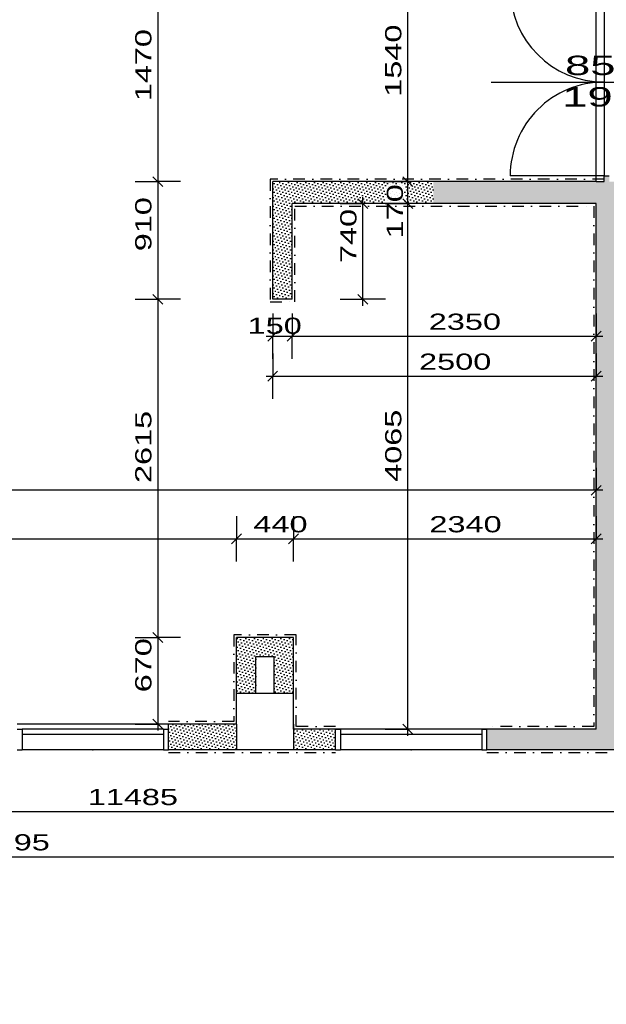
# Model space of a CAD drawing. Extents: x -196363 to 398972, y -489949 to -260582.
# Tile 144 of 256: x 167850 to 172382, y -382650 to -375035. Entities that reach past the tile are written whole.
import ezdxf

# ---------------------------------------------------------------- set-up
doc = ezdxf.new("R2010")
doc.units = 0
doc.header["$MEASUREMENT"] = 0
doc.linetypes.add('DOTDASH', pattern=[1, 0.3, -0.2, 0, -0.2, 0.3])
for name, color, linetype in [('bourani', 15, 'Continuous'), ('koty', 1, 'Continuous'), ('noszdiv', 1, 'Continuous'), ('srafbourani', 15, 'Continuous')]:
    doc.layers.add(name, color=color, linetype=linetype)
doc.styles.add('SPIRITTXTSTYLE1', font='ROMAN')
doc.linetypes.add('CERCH2', pattern='A,0,-1,[17,dur+dsp vaclavov.shx,S=0.003401,R=0,X=-1,Y=0],0', length=1)
doc.dimstyles.new('SPIRITSTYLE174', dxfattribs={"dimtxt": 125, "dimasz": 12.7, "dimexe": 175, "dimexo": 42.016209, "dimgap": 50, "dimtad": 1, "dimdec": 3, "dimzin": 0, "dimdsep": 46, "dimlunit": 7, "dimtxsty": 'SPIRITTXTSTYLE1', "dimblk1": '_TICKMARKS174', "dimblk2": '_TICKMARKS174', "dimsah": 1, "dimcen": 0.09, "dimdle": 50, "dimclrd": 1, "dimclre": 1, "dimclrt": 1, "dimadec": 0, "dimazin": 0, "dimtfac": 1, "dimtdec": 4, "dimtofl": 0, "dimtmove": 1, "dimatfit": 0, "dimfxl": 0, "dimtolj": 1, "dimtzin": 0, "dimarcsym": 0})
doc.dimstyles.new('SPIRITSTYLE175', dxfattribs={"dimtxt": 125, "dimasz": 12.7, "dimexe": 175, "dimexo": 174.994141, "dimgap": 50, "dimtad": 1, "dimdec": 3, "dimzin": 0, "dimdsep": 46, "dimlunit": 7, "dimtxsty": 'SPIRITTXTSTYLE1', "dimblk1": '_TICKMARKS175', "dimblk2": '_TICKMARKS175', "dimsah": 1, "dimcen": 0.09, "dimdle": 50, "dimclrd": 1, "dimclre": 1, "dimclrt": 1, "dimadec": 0, "dimazin": 0, "dimtfac": 1, "dimtdec": 4, "dimtofl": 0, "dimtmove": 1, "dimatfit": 0, "dimfxl": 0, "dimtolj": 1, "dimtzin": 0, "dimarcsym": 0})
doc.dimstyles.new('SPIRITSTYLE241', dxfattribs={"dimtxt": 125, "dimasz": 12.7, "dimexe": 175, "dimexo": 567.87561, "dimgap": 50, "dimtad": 1, "dimdec": 3, "dimzin": 0, "dimdsep": 46, "dimlunit": 7, "dimtxsty": 'SPIRITTXTSTYLE1', "dimblk1": '_TICKMARKS241', "dimblk2": '_TICKMARKS241', "dimsah": 1, "dimcen": 0.09, "dimdle": 50, "dimclrd": 1, "dimclre": 1, "dimclrt": 1, "dimadec": 0, "dimazin": 0, "dimtfac": 1, "dimtdec": 4, "dimtofl": 0, "dimtmove": 1, "dimatfit": 0, "dimfxl": 0, "dimtolj": 1, "dimtzin": 0, "dimarcsym": 0})
doc.dimstyles.new('SPIRITSTYLE242', dxfattribs={"dimtxt": 125, "dimasz": 12.7, "dimexe": 175, "dimexo": 587.868164, "dimgap": 50, "dimtad": 1, "dimdec": 3, "dimzin": 0, "dimdsep": 46, "dimlunit": 7, "dimtxsty": 'SPIRITTXTSTYLE1', "dimblk1": '_TICKMARKS242', "dimblk2": '_TICKMARKS242', "dimsah": 1, "dimcen": 0.09, "dimdle": 50, "dimclrd": 1, "dimclre": 1, "dimclrt": 1, "dimadec": 0, "dimazin": 0, "dimtfac": 1, "dimtdec": 4, "dimtofl": 0, "dimtmove": 1, "dimatfit": 0, "dimfxl": 0, "dimtolj": 1, "dimtzin": 0, "dimarcsym": 0})
doc.dimstyles.new('SPIRITSTYLE243', dxfattribs={"dimtxt": 125, "dimasz": 12.7, "dimexe": 175, "dimexo": 199.823639, "dimgap": 50, "dimtad": 1, "dimdec": 3, "dimzin": 0, "dimdsep": 46, "dimlunit": 7, "dimtxsty": 'SPIRITTXTSTYLE1', "dimblk1": '_TICKMARKS243', "dimblk2": '_TICKMARKS243', "dimsah": 1, "dimcen": 0.09, "dimdle": 50, "dimclrd": 1, "dimclre": 1, "dimclrt": 1, "dimadec": 0, "dimazin": 0, "dimtfac": 1, "dimtdec": 4, "dimtofl": 0, "dimtmove": 1, "dimatfit": 0, "dimfxl": 0, "dimtolj": 1, "dimtzin": 0, "dimarcsym": 0})
doc.dimstyles.new('SPIRITSTYLE244', dxfattribs={"dimtxt": 125, "dimasz": 12.7, "dimexe": 175, "dimexo": 1281.134399, "dimgap": 50, "dimtad": 1, "dimdec": 3, "dimzin": 0, "dimdsep": 46, "dimlunit": 7, "dimtxsty": 'SPIRITTXTSTYLE1', "dimblk1": '_TICKMARKS244', "dimblk2": '_TICKMARKS244', "dimsah": 1, "dimcen": 0.09, "dimdle": 50, "dimclrd": 1, "dimclre": 1, "dimclrt": 1, "dimadec": 0, "dimazin": 0, "dimtfac": 1, "dimtdec": 4, "dimtofl": 0, "dimtmove": 1, "dimatfit": 0, "dimfxl": 0, "dimtolj": 1, "dimtzin": 0, "dimarcsym": 0})
doc.dimstyles.new('SPIRITSTYLE245', dxfattribs={"dimtxt": 125, "dimasz": 12.7, "dimexe": 175, "dimexo": 362.467957, "dimgap": 50, "dimtad": 1, "dimdec": 3, "dimzin": 0, "dimdsep": 46, "dimlunit": 7, "dimtxsty": 'SPIRITTXTSTYLE1', "dimblk1": '_TICKMARKS245', "dimblk2": '_TICKMARKS245', "dimsah": 1, "dimcen": 0.09, "dimdle": 50, "dimclrd": 1, "dimclre": 1, "dimclrt": 1, "dimadec": 0, "dimazin": 0, "dimtfac": 1, "dimtdec": 4, "dimtofl": 0, "dimtmove": 1, "dimatfit": 0, "dimfxl": 0, "dimtolj": 1, "dimtzin": 0, "dimarcsym": 0})
doc.dimstyles.new('SPIRITSTYLE246', dxfattribs={"dimtxt": 125, "dimasz": 12.7, "dimexe": 175, "dimexo": 712.462097, "dimgap": 50, "dimtad": 1, "dimdec": 3, "dimzin": 0, "dimdsep": 46, "dimlunit": 7, "dimtxsty": 'SPIRITTXTSTYLE1', "dimblk1": '_TICKMARKS246', "dimblk2": '_TICKMARKS246', "dimsah": 1, "dimcen": 0.09, "dimdle": 50, "dimclrd": 1, "dimclre": 1, "dimclrt": 1, "dimadec": 0, "dimazin": 0, "dimtfac": 1, "dimtdec": 4, "dimtofl": 0, "dimtmove": 1, "dimatfit": 0, "dimfxl": 0, "dimtolj": 1, "dimtzin": 0, "dimarcsym": 0})
doc.dimstyles.new('SPIRITSTYLE247', dxfattribs={"dimtxt": 125, "dimasz": 12.7, "dimexe": 175, "dimexo": 432.466797, "dimgap": 50, "dimtad": 1, "dimdec": 3, "dimzin": 0, "dimdsep": 46, "dimlunit": 7, "dimtxsty": 'SPIRITTXTSTYLE1', "dimblk1": '_TICKMARKS247', "dimblk2": '_TICKMARKS247', "dimsah": 1, "dimcen": 0.09, "dimdle": 50, "dimclrd": 1, "dimclre": 1, "dimclrt": 1, "dimadec": 0, "dimazin": 0, "dimtfac": 1, "dimtdec": 4, "dimtofl": 0, "dimtmove": 1, "dimatfit": 0, "dimfxl": 0, "dimtolj": 1, "dimtzin": 0, "dimarcsym": 0})
doc.dimstyles.new('SPIRITSTYLE248', dxfattribs={"dimtxt": 125, "dimasz": 12.7, "dimexe": 175, "dimexo": 110.75, "dimgap": 50, "dimtad": 1, "dimdec": 3, "dimzin": 0, "dimdsep": 46, "dimlunit": 7, "dimtxsty": 'SPIRITTXTSTYLE1', "dimblk1": '_TICKMARKS248', "dimblk2": '_TICKMARKS248', "dimsah": 1, "dimcen": 0.09, "dimdle": 50, "dimclrd": 1, "dimclre": 1, "dimclrt": 1, "dimadec": 0, "dimazin": 0, "dimtfac": 1, "dimtdec": 4, "dimtofl": 0, "dimtmove": 1, "dimatfit": 0, "dimfxl": 0, "dimtolj": 1, "dimtzin": 0, "dimarcsym": 0})
doc.dimstyles.new('SPIRITSTYLE249', dxfattribs={"dimtxt": 125, "dimasz": 12.7, "dimexe": 175, "dimexo": 419.990051, "dimgap": 50, "dimtad": 1, "dimdec": 3, "dimzin": 0, "dimdsep": 46, "dimlunit": 7, "dimtxsty": 'SPIRITTXTSTYLE1', "dimblk1": '_TICKMARKS249', "dimblk2": '_TICKMARKS249', "dimsah": 1, "dimcen": 0.09, "dimdle": 50, "dimclrd": 1, "dimclre": 1, "dimclrt": 1, "dimadec": 0, "dimazin": 0, "dimtfac": 1, "dimtdec": 4, "dimtofl": 0, "dimtmove": 1, "dimatfit": 0, "dimfxl": 0, "dimtolj": 1, "dimtzin": 0, "dimarcsym": 0})
doc.dimstyles.new('SPIRITSTYLE250', dxfattribs={"dimtxt": 125, "dimasz": 12.7, "dimexe": 175, "dimexo": 371.992981, "dimgap": 50, "dimtad": 1, "dimdec": 3, "dimzin": 0, "dimdsep": 46, "dimlunit": 7, "dimtxsty": 'SPIRITTXTSTYLE1', "dimblk1": '_TICKMARKS250', "dimblk2": '_TICKMARKS250', "dimsah": 1, "dimcen": 0.09, "dimdle": 50, "dimclrd": 1, "dimclre": 1, "dimclrt": 1, "dimadec": 0, "dimazin": 0, "dimtfac": 1, "dimtdec": 4, "dimtofl": 0, "dimtmove": 1, "dimatfit": 0, "dimfxl": 0, "dimtolj": 1, "dimtzin": 0, "dimarcsym": 0})
doc.dimstyles.new('SPIRITSTYLE26', dxfattribs={"dimtxt": 125, "dimasz": 12.7, "dimexe": 175, "dimexo": -175, "dimgap": 50, "dimtad": 1, "dimdec": 3, "dimzin": 0, "dimdsep": 46, "dimlunit": 7, "dimtxsty": 'SPIRITTXTSTYLE1', "dimblk1": '_TICKMARKS26', "dimblk2": '_TICKMARKS26', "dimsah": 1, "dimcen": 0.09, "dimdle": 50, "dimclrd": 1, "dimclre": 1, "dimclrt": 1, "dimadec": 0, "dimazin": 0, "dimtfac": 1, "dimtdec": 4, "dimtofl": 0, "dimtmove": 1, "dimatfit": 0, "dimfxl": 0, "dimtolj": 1, "dimtzin": 0, "dimarcsym": 0})
pattern_1 = [(45.000008, (858026.688, -24615.152), (-8.41899395, 25.25696945), [0, -23.8125])]

# ---------------------------------------------------------------- blocks, each defined once
blk = doc.blocks.new('_TICKMARKS174')
at = {"color": 1, "linetype": 'Continuous'}
blk.add_line((-3, -3), (3, 3), dxfattribs=at)
blk = doc.blocks.new('*D876')
at = {"color": 1, "linetype": 'Continuous', "ltscale": 300}
for p, q in [((162769.703125, -380984.90625, 1723.800049), (162769.703125, -381159.90625, 1723.800049)), ((174254.71875, -380984.90625, 1723.800049), (174254.71875, -381159.90625, 1723.800049)), ((162719.703125, -381159.90625, 1723.800049), (174304.703125, -381159.90625, 1723.800049)), ((162769.703125, -381334.875, 1723.800049), (162769.703125, -381159.90625, 1723.800049)), ((174254.71875, -381334.875, 1723.800049), (174254.71875, -381159.90625, 1723.800049))]:
    blk.add_line(p, q, dxfattribs=at)
at = {"color": 1, "linetype": 'Continuous', "ltscale": 300, "xscale": 12.69999980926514, "yscale": 12.69999980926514, "zscale": 12.69999980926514, "rotation": 180.0000050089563}
blk.add_blockref('_TICKMARKS174', (162769.703125, -381159.90625, 1723.800049), dxfattribs=at)
at = {"color": 1, "linetype": 'Continuous', "ltscale": 300, "xscale": 12.69999980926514, "yscale": 12.69999980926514, "zscale": 12.69999980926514}
blk.add_blockref('_TICKMARKS174', (174254.71875, -381159.90625, 1723.800049), dxfattribs=at)
at = {"color": 1, "linetype": 'Continuous', "ltscale": 300, "style": 'SPIRITTXTSTYLE1', "width": 1.5}
blk.add_text('11485', height=125, dxfattribs=at).set_placement((168375.296875, -381109.90625, 1723.800049))
blk = doc.blocks.new('_TICKMARKS175')
at = {"color": 1, "linetype": 'Continuous'}
blk.add_line((-3, -3), (3, 3), dxfattribs=at)
blk = doc.blocks.new('*D878')
at = {"color": 1, "linetype": 'Continuous', "ltscale": 300}
for p, q in [((160424.71875, -381334.875, 1723.800049), (160424.71875, -381509.875, 1723.800049)), ((174619.734375, -381334.875, 1723.800049), (174619.734375, -381509.875, 1723.800049)), ((160374.71875, -381509.875, 1723.800049), (174669.734375, -381509.875, 1723.800049)), ((160424.71875, -381684.875, 1723.800049), (160424.71875, -381509.875, 1723.800049)), ((174619.734375, -381684.875, 1723.800049), (174619.734375, -381509.875, 1723.800049))]:
    blk.add_line(p, q, dxfattribs=at)
at = {"color": 1, "linetype": 'Continuous', "ltscale": 300, "xscale": 12.69999980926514, "yscale": 12.69999980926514, "zscale": 12.69999980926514, "rotation": 180.0000050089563}
blk.add_blockref('_TICKMARKS175', (160424.71875, -381509.875, 1723.800049), dxfattribs=at)
at = {"color": 1, "linetype": 'Continuous', "ltscale": 300, "xscale": 12.69999980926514, "yscale": 12.69999980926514, "zscale": 12.69999980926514}
blk.add_blockref('_TICKMARKS175', (174619.734375, -381509.875, 1723.800049), dxfattribs=at)
at = {"color": 1, "linetype": 'Continuous', "ltscale": 300, "style": 'SPIRITTXTSTYLE1', "width": 1.5}
blk.add_text('14195', height=125, dxfattribs=at).set_placement((167385.3125, -381459.90625, 1723.800049))
blk = doc.blocks.new('_TICKMARKS241')
at = {"color": 1, "linetype": 'Continuous'}
blk.add_line((-3, -3), (3, 3), dxfattribs=at)
blk = doc.blocks.new('*D1005')
at = {"color": 1, "linetype": 'Continuous', "ltscale": 300}
for p, q in [((165174.71875, -378875, 1723.800049), (165174.71875, -379050, 1723.800049)), ((169524.703125, -378875, 1723.800049), (169524.703125, -379050, 1723.800049)), ((165124.71875, -379050, 1723.800049), (169574.703125, -379050, 1723.800049)), ((165174.71875, -379225, 1723.800049), (165174.71875, -379050, 1723.800049)), ((169524.703125, -379225, 1723.800049), (169524.703125, -379050, 1723.800049))]:
    blk.add_line(p, q, dxfattribs=at)
at = {"color": 1, "linetype": 'Continuous', "ltscale": 300, "xscale": 12.69999980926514, "yscale": 12.69999980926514, "zscale": 12.69999980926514, "rotation": 180.0000050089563}
blk.add_blockref('_TICKMARKS241', (165174.71875, -379050, 1723.800049), dxfattribs=at)
at = {"color": 1, "linetype": 'Continuous', "ltscale": 300, "xscale": 12.69999980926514, "yscale": 12.69999980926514, "zscale": 12.69999980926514}
blk.add_blockref('_TICKMARKS241', (169524.703125, -379050, 1723.800049), dxfattribs=at)
at = {"color": 1, "linetype": 'Continuous', "ltscale": 300, "style": 'SPIRITTXTSTYLE1', "width": 1.5}
blk.add_text('4350', height=125, dxfattribs=at).set_placement((167230.65625, -379000.03125, 1723.800049))
blk = doc.blocks.new('_TICKMARKS242')
at = {"color": 1, "linetype": 'Continuous'}
blk.add_line((-3, -3), (3, 3), dxfattribs=at)
blk = doc.blocks.new('*D1006')
at = {"color": 1, "linetype": 'Continuous', "ltscale": 300}
for p, q in [((169524.703125, -378875, 1723.800049), (169524.703125, -379050, 1723.800049)), ((169964.703125, -378875, 1723.800049), (169964.703125, -379050, 1723.800049)), ((169474.71875, -379050, 1723.800049), (170014.6875, -379050, 1723.800049)), ((169524.703125, -379225, 1723.800049), (169524.703125, -379050, 1723.800049)), ((169964.703125, -379225, 1723.800049), (169964.703125, -379050, 1723.800049))]:
    blk.add_line(p, q, dxfattribs=at)
at = {"color": 1, "linetype": 'Continuous', "ltscale": 300, "xscale": 12.69999980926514, "yscale": 12.69999980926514, "zscale": 12.69999980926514, "rotation": 180.0000050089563}
blk.add_blockref('_TICKMARKS242', (169524.703125, -379050, 1723.800049), dxfattribs=at)
at = {"color": 1, "linetype": 'Continuous', "ltscale": 300, "xscale": 12.69999980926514, "yscale": 12.69999980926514, "zscale": 12.69999980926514}
blk.add_blockref('_TICKMARKS242', (169964.703125, -379050, 1723.800049), dxfattribs=at)
at = {"color": 1, "linetype": 'Continuous', "ltscale": 300, "style": 'SPIRITTXTSTYLE1', "width": 1.5}
blk.add_text('440', height=125, dxfattribs=at).set_placement((169655.421875, -379000.03125, 1723.800049))
blk = doc.blocks.new('*D1007')
at = {"color": 1, "linetype": 'Continuous', "ltscale": 300}
for p, q in [((169964.703125, -378875, 1723.800049), (169964.703125, -379050, 1723.800049)), ((172304.71875, -378875, 1723.800049), (172304.71875, -379050, 1723.800049)), ((169914.703125, -379050, 1723.800049), (172354.71875, -379050, 1723.800049)), ((169964.703125, -379225, 1723.800049), (169964.703125, -379050, 1723.800049)), ((172304.71875, -379225, 1723.800049), (172304.71875, -379050, 1723.800049))]:
    blk.add_line(p, q, dxfattribs=at)
at = {"color": 1, "linetype": 'Continuous', "ltscale": 300, "xscale": 12.69999980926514, "yscale": 12.69999980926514, "zscale": 12.69999980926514, "rotation": 180.0000050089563}
blk.add_blockref('_TICKMARKS242', (169964.703125, -379050, 1723.800049), dxfattribs=at)
at = {"color": 1, "linetype": 'Continuous', "ltscale": 300, "xscale": 12.69999980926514, "yscale": 12.69999980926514, "zscale": 12.69999980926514}
blk.add_blockref('_TICKMARKS242', (172304.71875, -379050, 1723.800049), dxfattribs=at)
at = {"color": 1, "linetype": 'Continuous', "ltscale": 300, "style": 'SPIRITTXTSTYLE1', "width": 1.5}
blk.add_text('2340', height=125, dxfattribs=at).set_placement((171015.65625, -379000.03125, 1723.800049))
blk = doc.blocks.new('_TICKMARKS243')
at = {"color": 1, "linetype": 'Continuous'}
blk.add_line((-3, -3), (3, 3), dxfattribs=at)
blk = doc.blocks.new('*D1008')
at = {"color": 1, "linetype": 'Continuous', "ltscale": 300}
for p, q in [((162084.75, -378500.1875, 1723.80005), (162084.75, -378675.1875, 1723.80005)), ((172304.71875, -378500.1875, 1723.80005), (172304.71875, -378675.1875, 1723.80005)), ((172354.71875, -378675.1875, 1723.80005), (162034.75, -378675.1875, 1723.80005)), ((162084.75, -378850.1875, 1723.80005), (162084.75, -378675.1875, 1723.80005)), ((172304.71875, -378850.1875, 1723.80005), (172304.71875, -378675.1875, 1723.80005))]:
    blk.add_line(p, q, dxfattribs=at)
at = {"color": 1, "linetype": 'Continuous', "ltscale": 300, "xscale": 12.69999980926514, "yscale": 12.69999980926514, "zscale": 12.69999980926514}
for p, rotation in [((162084.75, -378675.1875, 1723.80005), 180.0000050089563), ((172304.71875, -378675.1875, 1723.80005), 360.0000100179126)]:
    blk.add_blockref('_TICKMARKS243', p, dxfattribs=dict(at, rotation=rotation))
at = {"color": 1, "linetype": 'Continuous', "ltscale": 300, "style": 'SPIRITTXTSTYLE1', "width": 1.5}
blk.add_text('10220', height=125, rotation=360.000010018, dxfattribs=at).set_placement((167051.875, -378625.1875, 1723.80005))
blk = doc.blocks.new('_TICKMARKS244')
at = {"color": 1, "linetype": 'Continuous'}
blk.add_line((-3, -3), (3, 3), dxfattribs=at)
blk = doc.blocks.new('*D1009')
at = {"color": 1, "linetype": 'Continuous', "ltscale": 300}
for p, q in [((170848.59375, -380572.875, 1723.800049), (170848.59375, -376407.875, 1723.800049)), ((170673.59375, -376457.875, 1723.800049), (170848.59375, -376457.875, 1723.800049)), ((171023.578125, -376457.875, 1723.800049), (170848.59375, -376457.875, 1723.800049)), ((170673.59375, -380522.875, 1723.800049), (170848.59375, -380522.875, 1723.800049)), ((171023.578125, -380522.875, 1723.800049), (170848.59375, -380522.875, 1723.800049))]:
    blk.add_line(p, q, dxfattribs=at)
at = {"color": 1, "linetype": 'Continuous', "ltscale": 300, "xscale": 12.69999980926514, "yscale": 12.69999980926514, "zscale": 12.69999980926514}
for p, rotation in [((170848.59375, -376457.875, 1723.800049), 90.00000250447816), ((170848.59375, -380522.875, 1723.800049), 270.0000006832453)]:
    blk.add_blockref('_TICKMARKS244', p, dxfattribs=dict(at, rotation=rotation))
at = {"color": 1, "linetype": 'Continuous', "ltscale": 300, "style": 'SPIRITTXTSTYLE1', "width": 1.5}
blk.add_text('4065', height=125, rotation=90.0000025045, dxfattribs=at).set_placement((170798.578125, -378609.40625, 1723.800049))
blk = doc.blocks.new('_TICKMARKS26')
at = {"color": 1, "linetype": 'Continuous'}
blk.add_line((-3, -3), (3, 3), dxfattribs=at)
blk = doc.blocks.new('*D1010')
at = {"color": 1, "linetype": 'Continuous', "ltscale": 300}
for p, q in [((170848.59375, -376507.875, 1723.800049), (170848.59375, -376237.875, 1723.800049)), ((170673.59375, -376287.875, 1723.800049), (170848.59375, -376287.875, 1723.800049)), ((171023.578125, -376287.875, 1723.800049), (170848.59375, -376287.875, 1723.800049)), ((170673.59375, -376457.875, 1723.800049), (170848.59375, -376457.875, 1723.800049)), ((171023.578125, -376457.875, 1723.800049), (170848.59375, -376457.875, 1723.800049))]:
    blk.add_line(p, q, dxfattribs=at)
at = {"color": 1, "linetype": 'Continuous', "ltscale": 300, "xscale": 12.69999980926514, "yscale": 12.69999980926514, "zscale": 12.69999980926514}
for p, rotation in [((170848.59375, -376287.875, 1723.800049), 90.00000250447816), ((170848.59375, -376457.875, 1723.800049), 270.0000006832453)]:
    blk.add_blockref('_TICKMARKS26', p, dxfattribs=dict(at, rotation=rotation))
at = {"color": 1, "linetype": 'Continuous', "ltscale": 300, "style": 'SPIRITTXTSTYLE1', "width": 1.5}
blk.add_text('170', height=125, rotation=90.0000025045, dxfattribs=at).set_placement((170811.078125, -376726.09375, 1723.800049))
blk = doc.blocks.new('*D1011')
at = {"color": 1, "linetype": 'Continuous', "ltscale": 300}
for p, q in [((170848.59375, -376337.875, 1723.800049), (170848.59375, -374697.875, 1723.800049)), ((170673.59375, -374747.875, 1723.800049), (170848.59375, -374747.875, 1723.800049)), ((171023.578125, -374747.875, 1723.800049), (170848.59375, -374747.875, 1723.800049)), ((170673.59375, -376287.875, 1723.800049), (170848.59375, -376287.875, 1723.800049)), ((171023.578125, -376287.875, 1723.800049), (170848.59375, -376287.875, 1723.800049))]:
    blk.add_line(p, q, dxfattribs=at)
at = {"color": 1, "linetype": 'Continuous', "ltscale": 300, "xscale": 12.69999980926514, "yscale": 12.69999980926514, "zscale": 12.69999980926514}
for p, rotation in [((170848.59375, -374747.875, 1723.800049), 90.00000250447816), ((170848.59375, -376287.875, 1723.800049), 270.0000006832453)]:
    blk.add_blockref('_TICKMARKS26', p, dxfattribs=dict(at, rotation=rotation))
at = {"color": 1, "linetype": 'Continuous', "ltscale": 300, "style": 'SPIRITTXTSTYLE1', "width": 1.5}
blk.add_text('1540', height=125, rotation=90.0000025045, dxfattribs=at).set_placement((170798.578125, -375630.9375, 1723.800049))
blk = doc.blocks.new('_TICKMARKS245')
at = {"color": 1, "linetype": 'Continuous'}
blk.add_line((-3, -3), (3, 3), dxfattribs=at)
blk = doc.blocks.new('*D1013')
at = {"color": 1, "linetype": 'Continuous', "ltscale": 300}
for p, q in [((168917.25, -374767.875, 1723.800049), (168917.25, -376337.875, 1723.800049)), ((168742.25, -374817.875, 1723.800049), (168917.25, -374817.875, 1723.800049)), ((169092.234375, -374817.875, 1723.800049), (168917.25, -374817.875, 1723.800049)), ((168742.25, -376287.875, 1723.800049), (168917.25, -376287.875, 1723.800049)), ((169092.234375, -376287.875, 1723.800049), (168917.25, -376287.875, 1723.800049))]:
    blk.add_line(p, q, dxfattribs=at)
at = {"color": 1, "linetype": 'Continuous', "ltscale": 300, "xscale": 12.69999980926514, "yscale": 12.69999980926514, "zscale": 12.69999980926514}
for p, rotation in [((168917.25, -374817.875, 1723.800049), 90.00000250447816), ((168917.25, -376287.875, 1723.800049), -90.00000250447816)]:
    blk.add_blockref('_TICKMARKS245', p, dxfattribs=dict(at, rotation=rotation))
at = {"color": 1, "linetype": 'Continuous', "ltscale": 300, "style": 'SPIRITTXTSTYLE1', "width": 1.5}
blk.add_text('1470', height=125, rotation=450.0000193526, dxfattribs=at).set_placement((168867.234375, -375665.96875, 1723.800049))
blk = doc.blocks.new('_TICKMARKS246')
at = {"color": 1, "linetype": 'Continuous'}
blk.add_line((-3, -3), (3, 3), dxfattribs=at)
blk = doc.blocks.new('*D1014')
at = {"color": 1, "linetype": 'Continuous', "ltscale": 300}
for p, q in [((168917.25, -376237.875, 1723.800049), (168917.25, -377247.875, 1723.800049)), ((168742.25, -376287.875, 1723.800049), (168917.25, -376287.875, 1723.800049)), ((169092.234375, -376287.875, 1723.800049), (168917.25, -376287.875, 1723.800049)), ((168742.25, -377197.875, 1723.800049), (168917.25, -377197.875, 1723.800049)), ((169092.234375, -377197.875, 1723.800049), (168917.25, -377197.875, 1723.800049))]:
    blk.add_line(p, q, dxfattribs=at)
at = {"color": 1, "linetype": 'Continuous', "ltscale": 300, "xscale": 12.69999980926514, "yscale": 12.69999980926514, "zscale": 12.69999980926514}
for p, rotation in [((168917.25, -376287.875, 1723.800049), 90.00000250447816), ((168917.25, -377197.875, 1723.800049), -90.00000250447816)]:
    blk.add_blockref('_TICKMARKS246', p, dxfattribs=dict(at, rotation=rotation))
at = {"color": 1, "linetype": 'Continuous', "ltscale": 300, "style": 'SPIRITTXTSTYLE1', "width": 1.5}
blk.add_text('910', height=125, rotation=450.0000193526, dxfattribs=at).set_placement((168867.234375, -376826.21875, 1723.800049))
blk = doc.blocks.new('*D1015')
at = {"color": 1, "linetype": 'Continuous', "ltscale": 300}
for p, q in [((168917.25, -377147.84375, 1723.800049), (168917.25, -379862.875, 1723.800049)), ((168742.25, -377197.875, 1723.800049), (168917.25, -377197.875, 1723.800049)), ((169092.234375, -377197.875, 1723.800049), (168917.25, -377197.875, 1723.800049)), ((168742.25, -379812.875, 1723.800049), (168917.25, -379812.875, 1723.800049)), ((169092.234375, -379812.875, 1723.800049), (168917.25, -379812.875, 1723.800049))]:
    blk.add_line(p, q, dxfattribs=at)
at = {"color": 1, "linetype": 'Continuous', "ltscale": 300, "xscale": 12.69999980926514, "yscale": 12.69999980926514, "zscale": 12.69999980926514}
for p, rotation in [((168917.25, -377197.875, 1723.800049), 90.00000250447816), ((168917.25, -379812.875, 1723.800049), -90.00000250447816)]:
    blk.add_blockref('_TICKMARKS246', p, dxfattribs=dict(at, rotation=rotation))
at = {"color": 1, "linetype": 'Continuous', "ltscale": 300, "style": 'SPIRITTXTSTYLE1', "width": 1.5}
blk.add_text('2615', height=125, rotation=450.0000193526, dxfattribs=at).set_placement((168867.234375, -378618.46875, 1723.800049))
blk = doc.blocks.new('_TICKMARKS247')
at = {"color": 1, "linetype": 'Continuous'}
blk.add_line((-3, -3), (3, 3), dxfattribs=at)
blk = doc.blocks.new('*D1016')
at = {"color": 1, "linetype": 'Continuous', "ltscale": 300}
for p, q in [((168917.25, -379762.875, 1723.800049), (168917.25, -380532.875, 1723.800049)), ((168742.25, -379812.875, 1723.800049), (168917.25, -379812.875, 1723.800049)), ((169092.234375, -379812.875, 1723.800049), (168917.25, -379812.875, 1723.800049)), ((168742.25, -380482.875, 1723.800049), (168917.25, -380482.875, 1723.800049)), ((169092.234375, -380482.875, 1723.800049), (168917.25, -380482.875, 1723.800049))]:
    blk.add_line(p, q, dxfattribs=at)
at = {"color": 1, "linetype": 'Continuous', "ltscale": 300, "xscale": 12.69999980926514, "yscale": 12.69999980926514, "zscale": 12.69999980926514}
for p, rotation in [((168917.25, -379812.875, 1723.800049), 90.00000250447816), ((168917.25, -380482.875, 1723.800049), -90.00000250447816)]:
    blk.add_blockref('_TICKMARKS247', p, dxfattribs=dict(at, rotation=rotation))
at = {"color": 1, "linetype": 'Continuous', "ltscale": 300, "style": 'SPIRITTXTSTYLE1', "width": 1.5}
blk.add_text('670', height=125, rotation=450.0000193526, dxfattribs=at).set_placement((168867.234375, -380237.15625, 1723.800049))
blk = doc.blocks.new('_TICKMARKS248')
at = {"color": 1, "linetype": 'Continuous'}
blk.add_line((-3, -3), (3, 3), dxfattribs=at)
blk = doc.blocks.new('*D1017')
at = {"color": 1, "linetype": 'Continuous', "ltscale": 300}
for p, q in [((169804.703125, -377308.625, 1723.800049), (169804.703125, -377483.625, 1723.800049)), ((169954.71875, -377308.625, 1723.800049), (169954.71875, -377483.625, 1723.800049)), ((169754.71875, -377483.625, 1723.800049), (170004.71875, -377483.625, 1723.800049)), ((169804.703125, -377658.625, 1723.800049), (169804.703125, -377483.625, 1723.800049)), ((169954.71875, -377658.625, 1723.800049), (169954.71875, -377483.625, 1723.800049))]:
    blk.add_line(p, q, dxfattribs=at)
at = {"color": 1, "linetype": 'Continuous', "ltscale": 300, "xscale": 12.69999980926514, "yscale": 12.69999980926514, "zscale": 12.69999980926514, "rotation": 180.0000050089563}
blk.add_blockref('_TICKMARKS248', (169804.703125, -377483.625, 1723.800049), dxfattribs=at)
at = {"color": 1, "linetype": 'Continuous', "ltscale": 300, "xscale": 12.69999980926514, "yscale": 12.69999980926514, "zscale": 12.69999980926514}
blk.add_blockref('_TICKMARKS248', (169954.71875, -377483.625, 1723.800049), dxfattribs=at)
at = {"color": 1, "linetype": 'Continuous', "ltscale": 300, "style": 'SPIRITTXTSTYLE1', "width": 1.5}
blk.add_text('150', height=125, dxfattribs=at).set_placement((169611.03125, -377464.875, 1723.800049))
blk = doc.blocks.new('*D1018')
at = {"color": 1, "linetype": 'Continuous', "ltscale": 300}
for p, q in [((169954.71875, -377308.625, 1723.800049), (169954.71875, -377483.625, 1723.800049)), ((172304.71875, -377308.625, 1723.800049), (172304.71875, -377483.625, 1723.800049)), ((169904.734375, -377483.625, 1723.800049), (172354.71875, -377483.625, 1723.800049)), ((169954.71875, -377658.625, 1723.800049), (169954.71875, -377483.625, 1723.800049)), ((172304.71875, -377658.625, 1723.800049), (172304.71875, -377483.625, 1723.800049))]:
    blk.add_line(p, q, dxfattribs=at)
at = {"color": 1, "linetype": 'Continuous', "ltscale": 300, "xscale": 12.69999980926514, "yscale": 12.69999980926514, "zscale": 12.69999980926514, "rotation": 180.0000050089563}
blk.add_blockref('_TICKMARKS248', (169954.71875, -377483.625, 1723.800049), dxfattribs=at)
at = {"color": 1, "linetype": 'Continuous', "ltscale": 300, "xscale": 12.69999980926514, "yscale": 12.69999980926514, "zscale": 12.69999980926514}
blk.add_blockref('_TICKMARKS248', (172304.71875, -377483.625, 1723.800049), dxfattribs=at)
at = {"color": 1, "linetype": 'Continuous', "ltscale": 300, "style": 'SPIRITTXTSTYLE1', "width": 1.5}
blk.add_text('2350', height=125, dxfattribs=at).set_placement((171010.671875, -377433.625, 1723.800049))
blk = doc.blocks.new('_TICKMARKS249')
at = {"color": 1, "linetype": 'Continuous'}
blk.add_line((-3, -3), (3, 3), dxfattribs=at)
blk = doc.blocks.new('*D1019')
at = {"color": 1, "linetype": 'Continuous', "ltscale": 300}
for p, q in [((169804.703125, -377617.84375, 1723.800049), (169804.703125, -377792.84375, 1723.800049)), ((172304.71875, -377617.84375, 1723.800049), (172304.71875, -377792.84375, 1723.800049)), ((169754.71875, -377792.84375, 1723.800049), (172354.71875, -377792.84375, 1723.800049)), ((169804.703125, -377967.84375, 1723.800049), (169804.703125, -377792.84375, 1723.800049)), ((172304.71875, -377967.84375, 1723.800049), (172304.71875, -377792.84375, 1723.800049))]:
    blk.add_line(p, q, dxfattribs=at)
at = {"color": 1, "linetype": 'Continuous', "ltscale": 300, "xscale": 12.69999980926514, "yscale": 12.69999980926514, "zscale": 12.69999980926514, "rotation": 180.0000050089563}
blk.add_blockref('_TICKMARKS249', (169804.703125, -377792.84375, 1723.800049), dxfattribs=at)
at = {"color": 1, "linetype": 'Continuous', "ltscale": 300, "xscale": 12.69999980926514, "yscale": 12.69999980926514, "zscale": 12.69999980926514}
blk.add_blockref('_TICKMARKS249', (172304.71875, -377792.84375, 1723.800049), dxfattribs=at)
at = {"color": 1, "linetype": 'Continuous', "ltscale": 300, "style": 'SPIRITTXTSTYLE1', "width": 1.5}
blk.add_text('2500', height=125, dxfattribs=at).set_placement((170935.65625, -377742.875, 1723.800049))
blk = doc.blocks.new('_TICKMARKS250')
at = {"color": 1, "linetype": 'Continuous'}
blk.add_line((-3, -3), (3, 3), dxfattribs=at)
blk = doc.blocks.new('*D1020')
at = {"color": 1, "linetype": 'Continuous', "ltscale": 300}
for p, q in [((170501.71875, -377247.875, 1723.80005), (170501.71875, -376407.875, 1723.80005)), ((170326.71875, -376457.875, 1723.80005), (170501.71875, -376457.875, 1723.80005)), ((170676.71875, -376457.875, 1723.80005), (170501.71875, -376457.875, 1723.80005)), ((170326.71875, -377197.875, 1723.80005), (170501.71875, -377197.875, 1723.80005)), ((170676.71875, -377197.875, 1723.80005), (170501.71875, -377197.875, 1723.80005))]:
    blk.add_line(p, q, dxfattribs=at)
at = {"color": 1, "linetype": 'Continuous', "ltscale": 300, "xscale": 12.69999980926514, "yscale": 12.69999980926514, "zscale": 12.69999980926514}
for p, rotation in [((170501.71875, -376457.875, 1723.80005), 90.00000250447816), ((170501.71875, -377197.875, 1723.80005), 270.0000006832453)]:
    blk.add_blockref('_TICKMARKS250', p, dxfattribs=dict(at, rotation=rotation))
at = {"color": 1, "linetype": 'Continuous', "ltscale": 300, "style": 'SPIRITTXTSTYLE1', "width": 1.5}
blk.add_text('740', height=125, rotation=90.000002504, dxfattribs=at).set_placement((170451.71875, -376917.15625, 1723.80005))

msp = doc.modelspace()

# ---------------------------------------------------------------- hatches: boundary and pattern name
at = {"layer": 'srafbourani', "linetype": 'Continuous', "ltscale": 300}
h = msp.add_hatch(dxfattribs=at)
h.set_pattern_fill('Nasyp-1', color=15, scale=23.8125, angle=45.000008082, style=0, pattern_type=2)
h.set_pattern_definition(pattern_1)
h.paths.add_polyline_path([(172449.73438, -380522.84375), (172449.73438, -378812.875), (173319.73438, -378812.875), (173319.73438, -378962.84375), (173419.73438, -378962.84375), (173479.71875, -378962.875), (173479.71875, -378812.875), (173919.70312, -378812.875), (173919.70312, -378692.875), (174619.73438, -378692.875), (174619.73438, -378772.875), (174719.75, -378772.875), (174779.73438, -378772.875), (174779.73438, -377072.875), (174249.70312, -377072.875), (174249.70312, -377222.875), (174619.73438, -377222.875), (174619.73438, -378612.875), (172449.73438, -378612.875), (172449.73438, -376492.875), (172654.71875, -376492.875), (172654.71875, -376392.875), (172654.71875, -376332.875), (172464.70312, -376332.875), (172464.70312, -376287.875), (172404.73438, -376287.875), (172404.73438, -376242.875), (172364.70312, -376242.875), (172364.70312, -376287.875), (172304.71875, -376287.875), (171045.82812, -376287.875), (171045.82812, -376457.875), (172304.71875, -376457.875), (172304.71875, -380522.875), (171459.71875, -380522.875), (171459.71875, -380682.875), (174254.71875, -380682.875), (174254.71875, -380942.875), (174619.73438, -380942.875), (174619.73438, -383022.90625), (174719.75, -383022.90625), (174779.73438, -383022.90625), (174779.73438, -380682.875), (174339.75, -380682.875), (174339.75, -380242.875), (174779.73438, -380242.875), (174779.73438, -379472.875), (174719.70312, -379472.875), (174619.73438, -379472.875), (174619.73438, -379937.875), (174299.71875, -379937.875), (174299.71875, -380522.84375), (173479.71875, -380522.84375), (173479.71875, -379662.84375), (173419.73438, -379662.84375), (173319.73438, -379662.84375), (173319.73438, -380522.84375)], flags=0)
h = msp.add_hatch(dxfattribs=at)
h.set_pattern_fill('Nasyp-1', color=15, scale=23.8125, angle=45.000008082, style=0, pattern_type=2)
h.set_pattern_definition(pattern_1)
h.paths.add_polyline_path([(171045.82812, -376457.875), (171045.82812, -376287.875), (169804.70312, -376287.875), (169804.70312, -377197.875), (169954.71875, -377197.875), (169954.71875, -376457.875)], flags=0)
h = msp.add_hatch(dxfattribs=at)
h.set_pattern_fill('Nasyp-1', color=15, scale=23.8125, angle=45.000008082, style=0, pattern_type=2)
h.set_pattern_definition(pattern_1)
h.paths.add_polyline_path([(169524.70312, -379812.875), (169524.70312, -380242.875), (169674.73438, -380242.875), (169674.73438, -379962.875), (169814.73438, -379962.875), (169814.73438, -380242.875), (169964.70312, -380242.875), (169964.70312, -379812.875)], flags=0)
h = msp.add_hatch(dxfattribs=at)
h.set_pattern_fill('Nasyp-1', color=15, scale=23.8125, angle=45.000008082, style=0, pattern_type=2)
h.set_pattern_definition(pattern_1)
h.paths.add_polyline_path([(168999.75, -380482.875), (168999.75, -380682.875), (169524.70312, -380682.875), (169524.70312, -380482.875)], flags=0)
h = msp.add_hatch(dxfattribs=at)
h.set_pattern_fill('Nasyp-1', color=15, scale=23.8125, angle=45.000008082, style=0, pattern_type=2)
h.set_pattern_definition(pattern_1)
h.paths.add_polyline_path([(170289.73438, -380682.875), (170289.73438, -380522.875), (169964.70312, -380522.875), (169964.70312, -380682.875)], flags=0)

# ---------------------------------------------------------------- linework, layer by layer
at = {"layer": 'bourani', "color": 15, "linetype": 'CERCH2', "ltscale": 300}
for p, q in [((172304.71875, -376287.875, 2623.80005), (172304.71875, -374747.875, 2623.80005)), ((172364.70312, -374792.90625, 3447.6001), (172364.70312, -376242.875, 3447.6001))]:
    msp.add_line(p, q, dxfattribs=at)
at = {"layer": 'bourani', "color": 15, "linetype": 'Continuous', "ltscale": 250}
msp.add_line((171492.46875, -375517.90625, 1723.80005), (172564.96875, -375517.90625, 1723.80005), dxfattribs=at)
at = {"layer": 'bourani', "color": 15, "linetype": 'Continuous', "ltscale": 300}
for p, q in [((172364.70312, -376242.875, 2623.80005), (171639.70312, -376242.875, 2623.80005)), ((172364.70312, -376287.875, 2623.80005), (172364.70312, -376242.875, 2623.80005)), ((172364.70312, -376242.875, 2623.80005), (172404.73438, -376242.875, 2623.80005)), ((169804.70312, -377197.875, 2623.80005), (169804.70312, -376287.875, 2623.80005)), ((172304.71875, -376287.875, 2623.80005), (169804.70312, -376287.875, 2623.80005)), ((172304.71875, -376287.875, 2623.80005), (172304.71875, -376287.875, 2623.80005)), ((172304.71875, -376287.875, 2623.80005), (172364.70312, -376287.875, 2623.80005)), ((172304.71875, -376457.875, 2623.80005), (169954.71875, -376457.875, 2623.80005)), ((169954.71875, -377197.875, 2623.80005), (169954.71875, -376457.875, 2623.80005)), ((172304.71875, -380522.875, 2623.80005), (172304.71875, -376457.875, 2623.80005)), ((169954.71875, -377197.875, 2623.80005), (169804.70312, -377197.875, 2623.80005)), ((169524.70312, -380242.875, 2623.80005), (169524.70312, -379812.875, 2623.80005)), ((169964.70312, -379812.875, 2623.80005), (169524.70312, -379812.875, 2623.80005)), ((169964.70312, -380242.875, 2623.80005), (169964.70312, -379812.875, 2623.80005)), ((169674.73438, -380242.875, 2623.80005), (169674.73438, -379962.875, 2623.80005)), ((169814.73438, -379962.875, 2623.80005), (169674.73438, -379962.875, 2623.80005)), ((169814.73438, -380242.875, 2623.80005), (169814.73438, -379962.875, 2623.80005)), ((168999.75, -380482.875, 2623.80005), (167829.70312, -380482.875, 2623.80005)), ((167829.70312, -380522.875, 2623.80005), (167869.73438, -380522.875, 2623.80005)), ((168959.70312, -380522.875, 3523.80005), (167869.73438, -380522.875, 3523.80005)), ((168959.70312, -380522.875, 3447.6001), (167869.73438, -380522.875, 3447.6001)), ((167869.73438, -380522.875, 2623.80005), (167869.73438, -380682.875, 2623.80005)), ((168959.70312, -380522.875, 2623.80005), (168999.75, -380522.875, 2623.80005)), ((168959.70312, -380522.875, 2623.80005), (168959.70312, -380682.875, 2623.80005)), ((168999.75, -380682.875, 2623.80005), (168999.75, -380482.875, 2623.80005)), ((169524.70312, -380482.875, 2623.80005), (168999.75, -380482.875, 2623.80005)), ((170289.73438, -380522.875, 2623.80005), (169964.70312, -380522.875, 2623.80005)), ((170289.73438, -380682.875, 2623.80005), (170289.73438, -380522.875, 2623.80005)), ((170289.73438, -380522.875, 2623.80005), (170329.71875, -380522.875, 2623.80005)), ((170329.71875, -380522.875, 2623.80005), (170329.71875, -380682.875, 2623.80005)), ((171419.73438, -380522.875, 2623.80005), (171459.71875, -380522.875, 2623.80005)), ((171419.73438, -380522.875, 2623.80005), (171419.73438, -380682.875, 2623.80005)), ((171459.71875, -380682.875, 2623.80005), (171459.71875, -380522.875, 2623.80005)), ((172304.71875, -380522.875, 2623.80005), (171459.71875, -380522.875, 2623.80005)), ((168959.70312, -380562.875, 3523.80005), (167869.73438, -380562.875, 3523.80005)), ((171419.73438, -380562.875, 3523.80005), (170329.71875, -380562.875, 3523.80005)), ((167829.70312, -380682.875, 2623.80005), (167869.73438, -380682.875, 2623.80005)), ((168959.70312, -380682.875, 3447.6001), (167869.73438, -380682.875, 3447.6001)), ((168959.70312, -380682.875, 2623.80005), (168999.75, -380682.875, 2623.80005)), ((169524.70312, -380682.875, 2623.80005), (168999.75, -380682.875, 2623.80005)), ((170289.73438, -380682.875, 2623.80005), (169964.70312, -380682.875, 2623.80005)), ((170289.73438, -380682.875, 2623.80005), (170329.71875, -380682.875, 2623.80005)), ((171419.73438, -380682.875, 3447.6001), (170329.71875, -380682.875, 3447.6001)), ((171419.73438, -380682.875, 2623.80005), (171459.71875, -380682.875, 2623.80005)), ((174254.71875, -380682.875, 2623.80005), (171459.71875, -380682.875, 2623.80005))]:
    msp.add_line(p, q, dxfattribs=at)
at = {"layer": 'bourani', "color": 15, "linetype": 'DOTDASH', "ltscale": 300}
for p, q in [((172364.70312, -376267.875, 4347.59961), (169784.71875, -376267.875, 4347.59961)), ((169784.71875, -376267.875, 4347.59961), (169784.71875, -377217.84375, 4347.59961)), ((169974.71875, -377217.84375, 4347.59961), (169974.71875, -376477.84375, 4347.59961)), ((169974.71875, -376477.84375, 4347.59961), (172284.73438, -376477.84375, 4347.59961)), ((172284.73438, -376477.84375, 4347.59961), (172284.73438, -380502.90625, 4347.59961)), ((169784.71875, -377217.84375, 4347.59961), (169974.71875, -377217.84375, 4347.59961)), ((169984.73438, -379792.875, 4347.59961), (169504.71875, -379792.875, 4347.59961)), ((169504.71875, -379792.875, 4347.59961), (169504.71875, -380462.875, 4347.59961)), ((169984.73438, -380502.90625, 4347.59961), (169984.73438, -379792.875, 4347.59961)), ((169504.71875, -380462.875, 4347.59961), (168999.75, -380462.875, 4347.59961)), ((170289.73438, -380502.90625, 4347.59961), (169984.73438, -380502.90625, 4347.59961)), ((172284.73438, -380502.90625, 4347.59961), (171459.71875, -380502.90625, 4347.59961)), ((168999.75, -380702.875, 4347.59961), (170289.73438, -380702.875, 4347.59961)), ((171459.71875, -380702.875, 4347.59961), (174234.71875, -380702.875, 4347.59961))]:
    msp.add_line(p, q, dxfattribs=at)
at = {"layer": 'bourani', "color": 15, "linetype": 'Continuous', "ltscale": 300}
for centre, start, end in [((172364.70312, -374792.90625, 2623.80005), 180.000005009, 270.000000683), ((172364.70312, -376242.875, 2623.80005), 90.000002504, 180.000005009)]:
    msp.add_arc(centre, 724.99127, start, end, dxfattribs=at)
for p in [(172364.70312, -375517.90625, 2623.80005), (168414.70312, -380682.875, 2623.80005), (170874.73438, -380682.875, 2623.80005)]:
    msp.add_point(p, dxfattribs=at)
at = {"layer": 'bourani', "color": 15, "linetype": 'Continuous', "ltscale": 304.799988}
msp.add_point((172364.70312, -375517.90625, 1723.80005), dxfattribs=at)
at = {"layer": 'bourani', "color": 15, "linetype": 'Continuous', "ltscale": 250}
msp.add_point((172364.70312, -375517.90625, 1723.80005), dxfattribs=at)
at = {"layer": 'noszdiv', "color": 1, "linetype": 'Continuous', "ltscale": 300}
for p, q in [((169524.70312, -380482.875, 2623.80005), (169524.70312, -380242.875, 2623.80005)), ((169524.70312, -380242.875, 2623.80005), (169964.70312, -380242.875, 2623.80005)), ((169964.70312, -380522.875, 2623.80005), (169964.70312, -380242.875, 2623.80005)), ((169524.70312, -380482.875, 2623.80005), (169524.70312, -380682.875, 2623.80005)), ((169964.70312, -380482.875, 2623.80005), (169964.70312, -380682.875, 2623.80005)), ((169964.70312, -380682.875, 2623.80005), (169524.70312, -380682.875, 2623.80005))]:
    msp.add_line(p, q, dxfattribs=at)
at = {"layer": 'noszdiv', "color": 15, "linetype": 'Continuous', "ltscale": 300}
msp.add_line((171459.71875, -380522.875, 2623.80005), (170289.73438, -380522.875, 2623.80005), dxfattribs=at)

# ---------------------------------------------------------------- texts
at = {"layer": 'bourani', "color": 15, "linetype": 'Continuous', "ltscale": 250, "style": 'SPIRITTXTSTYLE1', "width": 1.75}
for s, p in [('850', (172063.17188, -375463.78125)), ('1970', (172041.34375, -375706.96875))]:
    msp.add_text(s, height=150, dxfattribs=at).set_placement(p)

# ---------------------------------------------------------------- dimensions: what is measured, and where the dimension line sits
at = {"layer": 'koty', "color": 1, "linetype": 'Continuous', "ltscale": 300}
for base, p1, p2, dimstyle, picture, middle in [((170848.59375, -376287.875, 1723.80005), (170848.59375, -376287.875, 1723.80005), (170848.59375, -374747.875, 1723.80005), 'SPIRITSTYLE26', '*D1011', (170848.59375, -375517.875, 1723.80005)), ((168917.25, -374817.875, 1723.80005), (169454.71875, -374817.875, 1723.80005), (169804.70312, -376287.875, 1723.80005), 'SPIRITSTYLE245', '*D1013', (168917.25, -375552.90625, 1723.80005)), ((168917.25, -376287.875, 1723.80005), (169804.70312, -376287.875, 1723.80005), (169879.71875, -377197.875, 1723.80005), 'SPIRITSTYLE246', '*D1014', (168917.25, -376742.875, 1723.80005)), ((170501.71875, -377197.875, 1723.80005), (169954.71875, -377197.875, 1723.80005), (169954.71875, -376457.875, 1723.80005), 'SPIRITSTYLE250', '*D1020', (170501.71875, -376827.84375, 1723.80005)), ((170848.59375, -380522.875, 1723.80005), (172304.71875, -380522.875, 1723.80005), (172304.71875, -376457.875, 1723.80005), 'SPIRITSTYLE244', '*D1009', (170848.59375, -378490.375, 1723.80005)), ((168917.25, -377197.875, 1723.80005), (169804.70312, -377197.875, 1723.80005), (169524.70312, -379812.875, 1723.80005), 'SPIRITSTYLE246', '*D1015', (168917.25, -378505.375, 1723.80005)), ((168917.25, -379812.875, 1723.80005), (169524.70312, -379812.875, 1723.80005), (169524.70312, -380482.875, 1723.80005), 'SPIRITSTYLE247', '*D1016', (168917.25, -380147.875, 1723.80005))]:
    dim = msp.add_linear_dim(base=base, p1=p1, p2=p2, angle=90.000002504, dimstyle=dimstyle, dxfattribs=at)
    dim.commit()
    dim.dimension.update_dxf_attribs({"geometry": picture, "text_midpoint": middle})
dim = msp.add_linear_dim(base=(170848.59375, -376457.875, 1723.80005), p1=(170848.59375, -376457.875, 1723.80005), p2=(170848.59375, -376287.875, 1723.80005), angle=90.000002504, dimstyle='SPIRITSTYLE26', dxfattribs=at)
dim.commit()
dim.dimension.update_dxf_attribs({"geometry": '*D1010', "text_midpoint": (170662.28125, -376726.09375), "dimtype": 160})
dim = msp.add_linear_dim(base=(169804.70312, -377483.625, 1723.80005), p1=(169804.70312, -377197.875, 1723.80005), p2=(169954.71875, -377197.875, 1723.80005), dimstyle='SPIRITSTYLE248', dxfattribs=at)
dim.commit()
dim.dimension.update_dxf_attribs({"geometry": '*D1017', "text_midpoint": (169759.82812, -377464.875), "dimtype": 160})
for base, p1, p2, dimstyle, picture, middle in [((169804.70312, -377792.84375, 1723.80005), (169804.70312, -377197.875, 1723.80005), (172304.71875, -377197.875, 1723.80005), 'SPIRITSTYLE249', '*D1019', (171054.71875, -377792.84375, 1723.80005)), ((169954.71875, -377483.625, 1723.80005), (169954.71875, -377197.875, 1723.80005), (172304.71875, -377197.875, 1723.80005), 'SPIRITSTYLE248', '*D1018', (171129.71875, -377483.625, 1723.80005)), ((172304.71875, -378675.1875, 1723.80005), (172304.71875, -379050, 1723.80005), (162084.75, -379050, 1723.80005), 'SPIRITSTYLE243', '*D1008', (167194.73438, -378675.1875, 1723.80005)), ((165174.71875, -379050, 1723.80005), (165174.71875, -379792.875, 1723.80005), (169524.70312, -379812.875, 1723.80005), 'SPIRITSTYLE241', '*D1005', (167349.71875, -379050, 1723.80005)), ((169524.70312, -379050, 1723.80005), (169524.70312, -379812.875, 1723.80005), (169964.70312, -379812.875, 1723.80005), 'SPIRITSTYLE242', '*D1006', (169744.70312, -379050, 1723.80005)), ((169964.70312, -379050, 1723.80005), (169964.70312, -379812.875, 1723.80005), (172304.71875, -379812.875, 1723.80005), 'SPIRITSTYLE242', '*D1007', (171134.70312, -379050, 1723.80005)), ((162769.70312, -381159.90625, 1723.80005), (162769.70312, -380802.875, 1723.80005), (174254.71875, -380942.875, 1723.80005), 'SPIRITSTYLE174', '*D876', (168512.20312, -381159.90625, 1723.80005)), ((160424.71875, -381509.875, 1723.80005), (160424.71875, -381159.90625, 1723.80005), (174619.73438, -381159.90625, 1723.80005), 'SPIRITSTYLE175', '*D878', (167522.23438, -381509.875, 1723.80005))]:
    dim = msp.add_linear_dim(base=base, p1=p1, p2=p2, dimstyle=dimstyle, dxfattribs=at)
    dim.commit()
    dim.dimension.update_dxf_attribs({"geometry": picture, "text_midpoint": middle})

doc.saveas('drawing.dxf')
